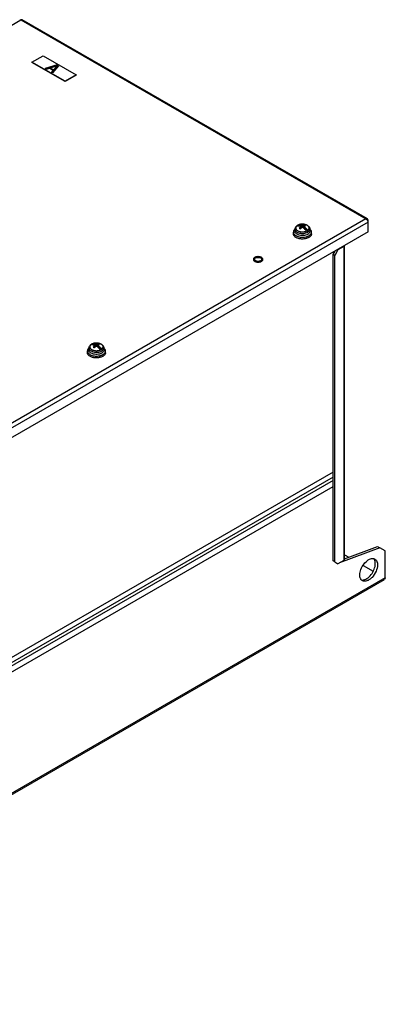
# Model space of a CAD drawing. Header units: millimetres. Extents: x 102 to 789, y 307 to 936.
# Tile 7 of 7: x 556 to 789, y 307 to 936. Entities that reach past the tile are written whole.
import ezdxf

# ---------------------------------------------------------------- set-up
doc = ezdxf.new("R2010")
doc.units = ezdxf.units.MM
doc.header["$LTSCALE"] = 80.870962
doc.layers.get('0').update_dxf_attribs({"linetype": 'CONTINUOUS'})

msp = doc.modelspace()

# ---------------------------------------------------------------- linework, layer by layer
at = {"color": 7, "linetype": 'Continuous'}
for p, q in [((111.38, 679.33), (556.43, 936.28)), ((555.69, 936.46), (556.43, 936.28)), ((557.18, 936.46), (556.43, 936.28)), ((556.43, 936.28), (776.63, 809.16)), ((777.68, 809.16), (557.18, 936.46)), ((563.51, 909.34), (570.58, 913.42)), ((570.58, 913.42), (591.79, 901.17)), ((563.51, 909.34), (563.51, 909.18)), ((584.72, 897.09), (563.51, 909.34)), ((584.72, 896.93), (563.51, 909.18)), ((579.53, 907.52), (571.99, 905.34)), ((575.21, 905.7), (579.52, 906.96)), ((579.43, 906.85), (575.31, 905.65)), ((576.71, 902.62), (580.48, 906.97)), ((580.48, 906.89), (576.71, 902.53)), ((579.52, 906.96), (577.33, 904.48)), ((579.53, 907.52), (580.48, 906.97)), ((580.48, 906.97), (580.48, 906.89)), ((571.99, 905.34), (571.99, 905.26)), ((572.7, 904.93), (571.99, 905.34)), ((572.7, 904.85), (571.99, 905.26)), ((572.7, 904.93), (574.61, 905.49)), ((574.61, 905.41), (572.7, 904.85)), ((572.7, 904.93), (572.7, 904.85)), ((574.61, 905.49), (574.61, 905.41)), ((576.97, 904.13), (574.61, 905.49)), ((576.92, 904.08), (574.61, 905.41)), ((575.21, 905.7), (577.33, 904.48)), ((576.97, 904.13), (576, 903.02)), ((576, 903.02), (576, 902.94)), ((576.71, 902.62), (576, 903.02)), ((576.71, 902.53), (576, 902.94)), ((576.71, 902.62), (576.71, 902.53)), ((591.79, 901.17), (584.72, 897.09)), ((591.79, 901.01), (584.72, 896.93)), ((591.79, 901.17), (591.79, 901.01)), ((584.72, 897.09), (584.72, 896.93)), ((776.63, 809.16), (331.58, 552.21)), ((778.11, 807.07), (332.64, 549.88)), ((777.68, 809.16), (776.63, 809.16)), ((778.11, 808.3), (777.68, 809.16)), ((778.11, 808.3), (777.75, 808.09)), ((778.11, 800.79), (778.11, 808.3)), ((778.11, 800.79), (332.64, 543.59)), ((730.43, 799.6), (730.43, 800.75)), ((731.43, 801.24), (731.43, 802.62)), ((736.26, 803.81), (733.68, 805.29)), ((735.41, 803.32), (734.71, 802.91)), ((735.41, 803.32), (735.41, 804.19)), ((736.26, 803.81), (736.26, 804.68)), ((736.96, 804.21), (736.26, 803.81)), ((736.96, 803.4), (736.96, 804.27)), ((739.53, 801.91), (736.96, 803.4)), ((737.49, 804.52), (737.42, 804.48)), ((737.49, 805.14), (737.49, 804.52)), ((737.51, 804.51), (737.49, 804.52)), ((739.08, 801.49), (739.15, 801.57)), ((740.93, 801.24), (740.93, 802.62)), ((741.93, 799.6), (741.93, 800.75)), ((755.7, 786.38), (756.97, 788.58)), ((758.88, 789.44), (756.76, 785.76)), ((758.88, 789.44), (758.67, 789.56)), ((762.56, 791.56), (758.88, 789.44)), ((762.56, 791.56), (762.56, 590.95)), ((763.08, 591.68), (763.08, 792.11)), ((755.7, 590.66), (755.7, 786.38)), ((756.76, 785.76), (755.7, 786.38)), ((756.76, 590.05), (756.76, 785.76)), ((598.91, 723.67), (598.91, 724.81)), ((599.91, 725.3), (599.91, 726.69)), ((604.74, 727.87), (602.16, 729.36)), ((603.89, 727.38), (603.19, 726.98)), ((603.89, 727.38), (603.89, 728.25)), ((604.74, 727.87), (604.74, 728.74)), ((605.44, 728.28), (604.74, 727.87)), ((605.44, 727.47), (605.44, 728.34)), ((608.01, 725.98), (605.44, 727.47)), ((605.97, 728.59), (605.9, 728.54)), ((605.97, 729.2), (605.97, 728.59)), ((605.99, 728.58), (605.97, 728.59)), ((607.56, 725.56), (607.63, 725.64)), ((609.41, 725.3), (609.41, 726.69)), ((610.41, 723.67), (610.41, 724.81)), ((755.7, 641.94), (340.2, 402.05)), ((755.7, 644.19), (340.43, 404.44)), ((755.7, 647.41), (342.4, 408.79)), ((755.7, 643.49), (755.09, 643.84)), ((341.83, 399.24), (755.7, 638.18)), ((785.54, 598.99), (759.87, 589.4)), ((763.08, 591.94), (784.12, 599.8)), ((784.12, 599.8), (785.54, 598.99)), ((789.07, 596.95), (785.54, 598.99)), ((763.08, 591.68), (762.56, 590.95)), ((763.08, 594.56), (765.84, 592.97)), ((789.07, 579.8), (789.07, 596.95)), ((756.76, 590.05), (755.7, 590.66)), ((756.76, 590.05), (758.88, 588.82)), ((762.56, 590.95), (758.88, 588.82)), ((775.02, 587.67), (781.32, 584.03)), ((789.07, 579.8), (318.85, 308.32)), ((789.07, 579.8), (788.6, 578.75)), ((318.37, 307.27), (788.6, 578.75))]:
    msp.add_line(p, q, dxfattribs=at)
for centre, radius, start, end in [((736, 799.57), 6.19, 103.18843, 105.86439), ((736.18, 798.45), 7.33, 91.07953, 92.86737), ((736.26, 799.06), 6.72, 78.87827, 80.72819), ((775.46, 806.71), 2.73, 41.87042, 48.15158), ((775.47, 806.72), 2.72, 35.41921, 41.90346), ((734, 799.59), 3.97, 130.37338, 130.81897), ((733.01, 801.24), 1.58, 180.00003, 180.85873), ((735.01, 803.08), 4.37, 238.52712, 239.88531), ((734.76, 802.23), 3.24, 126.95913, 127.25081), ((735.31, 801.06), 4.57, 119.44889, 119.99925), ((735.07, 801.78), 3.78, 121.56033, 122.26077), ((735.04, 801.91), 3.64, 122.43908, 122.87415), ((735.13, 801.68), 3.91, 119.9948, 121.55582), ((735.06, 801.88), 3.67, 122.22508, 122.43943), ((735.13, 801.76), 3.81, 119.98746, 122.21259), ((735.2, 801.56), 4.04, 119.44873, 119.99909), ((735.23, 801.51), 4.11, 117.47006, 119.46853), ((735.33, 801.41), 4.22, 116.15503, 119.94379), ((735.52, 801.02), 4.65, 113.31355, 116.14256), ((733.92, 801.82), 3.48, 93.43781, 93.91785), ((737.15, 805.12), 4.07, 299.46312, 300.01013), ((737.28, 804.59), 4.52, 299.44873, 299.99909), ((739.35, 801.24), 1.58, 359.11476, 359.99989), ((738.39, 799.61), 3.94, 48.9059, 49.47856), ((736.42, 805.9), 8.46, 282.78324, 285.40557), ((707.63, 784.74), 2.73, 247.63821, 250.23349), ((707.97, 785.36), 3.38, 281.37549, 283.14568), ((602.47, 723.65), 3.97, 130.37338, 130.81897), ((601.49, 725.3), 1.58, 180.00003, 180.85873), ((603.24, 726.3), 3.24, 126.95913, 127.25081), ((603.79, 725.13), 4.57, 119.44889, 119.99925), ((603.54, 725.85), 3.78, 121.56033, 122.26077), ((603.52, 725.98), 3.64, 122.43908, 122.87415), ((603.61, 725.75), 3.91, 119.9948, 121.55582), ((603.54, 725.95), 3.67, 122.22508, 122.43943), ((603.61, 725.83), 3.81, 119.98746, 122.21259), ((603.68, 725.63), 4.04, 119.44873, 119.99909), ((603.71, 725.57), 4.11, 117.47006, 119.46853), ((603.81, 725.48), 4.22, 116.15503, 119.94379), ((604, 725.09), 4.65, 113.31355, 116.14256), ((602.4, 725.89), 3.48, 93.43781, 93.91785), ((604.47, 723.64), 6.19, 103.18843, 105.86439), ((604.66, 722.51), 7.33, 91.07953, 92.86737), ((604.74, 723.12), 6.72, 78.87827, 80.72819), ((605.63, 729.18), 4.07, 299.46312, 300.01013), ((605.76, 728.66), 4.52, 299.44873, 299.99909), ((607.83, 725.3), 1.58, 359.11476, 359.99989), ((606.87, 723.68), 3.94, 48.9059, 49.47856), ((603.49, 727.15), 4.37, 238.52712, 239.88531), ((604.89, 729.97), 8.46, 282.78324, 285.40557), ((779.4, 589.98), 3.12, 34.5976, 39.96313)]:
    msp.add_arc(centre, radius, start, end, dxfattribs=at)
for points, knots in [([(733.07, 805.04), (733.42, 805.24), (734.19, 805.55), (735.44, 805.79), (736.74, 805.8), (738, 805.6), (739.15, 805.17), (739.95, 804.63), (740.44, 804.09), (740.72, 803.63), (740.89, 803.14), (740.93, 802.79), (740.93, 802.62)], [0, 0, 0, 0, 0.126258, 0.260782, 0.398805, 0.534165, 0.661745, 0.779726, 0.835977, 0.891089, 0.945642, 1, 1, 1, 1]), ([(734.3, 805.53), (734.22, 805.5), (733.89, 805.4), (733.56, 805.27), (733.34, 805.15)], [0, 0, 0, 0, 0.259981, 1, 1, 1, 1]), ([(735.81, 805.77), (735.71, 805.77), (735.3, 805.74), (734.88, 805.67), (734.58, 805.6)], [0, 0, 0, 0, 0.254087, 1, 1, 1, 1]), ([(737.34, 805.69), (737.23, 805.71), (736.8, 805.77), (736.37, 805.79), (736.04, 805.78)], [0, 0, 0, 0, 0.247297, 1, 1, 1, 1]), ([(738.69, 805.31), (738.6, 805.35), (738.23, 805.49), (737.85, 805.59), (737.55, 805.65)], [0, 0, 0, 0, 0.240793, 1, 1, 1, 1]), ([(778.11, 807.07), (778.11, 807.17), (778.07, 807.61), (777.87, 808.02), (777.68, 808.29)], [0, 0, 0, 0, 0.229326, 1, 1, 1, 1]), ([(731.4, 802.59), (731.25, 802.46), (730.98, 802.19), (730.67, 801.73), (730.48, 801.25), (730.43, 800.91), (730.43, 800.75)], [0, 0, 0, 0, 0.277461, 0.532872, 0.771162, 1, 1, 1, 1]), ([(730.43, 800.75), (730.43, 800.63), (730.45, 800.39), (730.59, 799.91), (730.86, 799.45), (731.23, 799.04), (731.7, 798.64), (732.11, 798.39), (732.4, 798.24)], [0, 0, 0, 0, 0.10613, 0.214616, 0.445974, 0.572401, 0.706842, 1, 1, 1, 1]), ([(732.49, 797.06), (732.18, 797.21), (731.76, 797.46), (731.27, 797.87), (730.88, 798.28), (730.6, 798.75), (730.46, 799.24), (730.43, 799.48), (730.43, 799.6)], [0, 0, 0, 0, 0.294096, 0.428831, 0.555373, 0.786346, 0.894395, 1, 1, 1, 1]), ([(731.43, 802.62), (731.43, 802.86), (731.51, 803.35), (731.86, 804.02), (732.38, 804.59), (732.8, 804.89), (733.03, 805.02)], [0, 0, 0, 0, 0.24203, 0.486307, 0.737189, 1, 1, 1, 1]), ([(731.43, 802.62), (731.43, 802.49), (731.47, 802.21), (731.63, 801.81), (731.88, 801.43), (732.36, 800.95), (733.18, 800.44), (734.36, 800.05), (735.69, 799.85), (737.06, 799.89), (738.35, 800.14), (739.15, 800.46), (739.5, 800.66)], [0, 0, 0, 0, 0.04285, 0.087454, 0.135235, 0.187117, 0.304152, 0.437571, 0.581747, 0.728916, 0.870779, 1, 1, 1, 1]), ([(732.73, 799.35), (732.53, 799.47), (732.18, 799.73), (731.77, 800.18), (731.5, 800.68), (731.44, 801.04), (731.43, 801.21)], [0, 0, 0, 0, 0.287814, 0.546524, 0.780623, 1, 1, 1, 1]), ([(732.8, 804.81), (732.65, 804.7), (732.38, 804.45), (732.08, 804.02), (731.93, 803.56), (731.93, 803.09), (732.08, 802.63), (732.38, 802.2), (732.8, 801.82), (733.34, 801.49), (733.97, 801.22), (734.67, 801.02), (735.42, 800.9), (736.07, 800.87), (736.6, 800.88), (736.99, 800.91), (737.37, 800.97), (737.74, 801.04), (738.04, 801.12), (738.27, 801.19), (738.44, 801.25), (738.58, 801.3), (738.69, 801.34), (738.75, 801.37), (738.81, 801.4), (738.84, 801.41), (738.88, 801.43), (738.92, 801.46), (738.96, 801.47), (739, 801.46), (739.05, 801.47), (739.07, 801.49), (739.08, 801.49)], [0, 0, 0, 0, 0.05605, 0.106509, 0.152912, 0.197811, 0.24421, 0.29466, 0.350693, 0.412783, 0.480559, 0.553045, 0.62886, 0.706371, 0.745229, 0.783851, 0.82202, 0.859527, 0.896174, 0.914116, 0.931783, 0.949138, 0.957717, 0.966199, 0.97041, 0.974602, 0.97877, 0.982918, 0.98714, 0.991619, 0.995891, 1, 1, 1, 1]), ([(733.05, 804.98), (733.03, 804.97), (732.95, 804.92), (732.87, 804.86), (732.81, 804.82)], [0, 0, 0, 0, 0.254311, 1, 1, 1, 1]), ([(738.97, 799.02), (738.49, 798.81), (737.44, 798.53), (735.81, 798.45), (734.22, 798.68), (733.24, 799.05), (732.82, 799.3)], [0, 0, 0, 0, 0.246423, 0.509225, 0.76709, 1, 1, 1, 1]), ([(733.06, 804.97), (733.04, 804.95), (732.96, 804.9), (732.89, 804.85), (732.83, 804.8)], [0, 0, 0, 0, 0.254492, 1, 1, 1, 1]), ([(732.83, 804.8), (733.25, 804.83), (734.15, 804.73), (734.99, 804.4), (735.41, 804.19)], [0, 0, 0, 0, 0.467901, 1, 1, 1, 1]), ([(736.26, 804.68), (735.84, 804.89), (735.01, 805.22), (734.12, 805.32), (733.71, 805.3)], [0, 0, 0, 0, 0.531726, 1, 1, 1, 1]), ([(735.41, 804.19), (735.3, 804.12), (734.87, 803.82), (734.46, 803.48), (734.17, 803.22)], [0, 0, 0, 0, 0.242064, 1, 1, 1, 1]), ([(734.17, 803.22), (734.23, 803.19), (734.47, 803.06), (734.7, 802.92), (734.87, 802.81)], [0, 0, 0, 0, 0.244332, 1, 1, 1, 1]), ([(734.87, 802.81), (734.97, 802.9), (735.36, 803.25), (735.78, 803.57), (736.11, 803.78)], [0, 0, 0, 0, 0.257803, 1, 1, 1, 1]), ([(738.68, 801.42), (738.3, 801.89), (737.5, 802.75), (736.58, 803.48), (736.11, 803.78)], [0, 0, 0, 0, 0.518698, 1, 1, 1, 1]), ([(737.49, 805.14), (737.39, 805.11), (736.97, 804.99), (736.56, 804.82), (736.26, 804.68)], [0, 0, 0, 0, 0.239097, 1, 1, 1, 1]), ([(736.96, 804.27), (737.06, 804.32), (737.46, 804.51), (737.88, 804.65), (738.19, 804.73)], [0, 0, 0, 0, 0.261337, 1, 1, 1, 1]), ([(736.96, 804.27), (737.43, 803.97), (738.35, 803.24), (739.15, 802.38), (739.53, 801.91)], [0, 0, 0, 0, 0.481302, 1, 1, 1, 1]), ([(738.19, 804.73), (738.14, 804.77), (737.91, 804.91), (737.67, 805.05), (737.49, 805.14)], [0, 0, 0, 0, 0.255694, 1, 1, 1, 1]), ([(738.68, 801.42), (738.72, 801.44), (738.88, 801.51), (739.03, 801.59), (739.14, 801.65)], [0, 0, 0, 0, 0.256221, 1, 1, 1, 1]), ([(739.17, 805.07), (739.13, 805.09), (738.97, 805.18), (738.81, 805.26), (738.69, 805.31)], [0, 0, 0, 0, 0.243612, 1, 1, 1, 1]), ([(739.54, 799.3), (739.5, 799.27), (739.31, 799.17), (739.12, 799.08), (738.97, 799.02)], [0, 0, 0, 0, 0.243053, 1, 1, 1, 1]), ([(739.14, 801.65), (739.17, 801.67), (739.31, 801.75), (739.44, 801.84), (739.53, 801.91)], [0, 0, 0, 0, 0.257235, 1, 1, 1, 1]), ([(739.45, 804.9), (739.42, 804.91), (739.33, 804.98), (739.24, 805.03), (739.17, 805.07)], [0, 0, 0, 0, 0.245309, 1, 1, 1, 1]), ([(739.19, 801.59), (739.22, 801.58), (739.28, 801.58), (739.35, 801.62), (739.39, 801.69), (739.42, 801.76), (739.47, 801.82), (739.54, 801.84), (739.62, 801.87), (739.67, 801.93), (739.73, 801.97), (739.8, 802.04), (739.88, 802.12), (739.98, 802.22), (740.09, 802.35), (740.21, 802.53), (740.32, 802.75), (740.39, 802.98), (740.45, 803.28), (740.42, 803.67), (740.22, 804.13), (739.89, 804.55), (739.61, 804.79), (739.45, 804.9)], [0, 0, 0, 0, 0.021241, 0.0401, 0.05829, 0.076476, 0.094309, 0.113023, 0.131429, 0.148944, 0.166335, 0.183494, 0.217088, 0.249797, 0.281643, 0.342905, 0.401362, 0.457646, 0.51254, 0.621428, 0.735606, 0.860769, 1, 1, 1, 1]), ([(739.54, 800.68), (739.75, 800.8), (740.13, 801.06), (740.58, 801.54), (740.87, 802.06), (740.93, 802.44), (740.93, 802.62)], [0, 0, 0, 0, 0.28981, 0.549047, 0.782229, 1, 1, 1, 1]), ([(740.93, 801.21), (740.93, 801.03), (740.86, 800.66), (740.57, 800.14), (740.12, 799.67), (739.75, 799.42), (739.54, 799.3)], [0, 0, 0, 0, 0.217753, 0.451172, 0.710485, 1, 1, 1, 1]), ([(740.25, 798.4), (740.5, 798.54), (740.96, 798.86), (741.51, 799.43), (741.8, 799.98), (741.91, 800.42), (741.93, 800.64), (741.93, 800.75)], [0, 0, 0, 0, 0.289588, 0.548634, 0.781636, 0.891838, 1, 1, 1, 1]), ([(741.93, 799.6), (741.93, 799.49), (741.91, 799.27), (741.8, 798.83), (741.51, 798.29), (740.96, 797.72), (740.5, 797.4), (740.25, 797.26)], [0, 0, 0, 0, 0.108162, 0.218363, 0.451365, 0.710412, 1, 1, 1, 1]), ([(741.93, 800.75), (741.93, 800.91), (741.89, 801.24), (741.7, 801.72), (741.39, 802.18), (741.13, 802.45), (740.98, 802.58)], [0, 0, 0, 0, 0.229088, 0.467502, 0.722829, 1, 1, 1, 1]), ([(732.4, 798.24), (732.44, 798.23), (732.59, 798.15), (732.73, 798.09), (732.84, 798.04)], [0, 0, 0, 0, 0.246012, 1, 1, 1, 1]), ([(739.66, 796.96), (739.39, 796.84), (738.83, 796.64), (737.94, 796.43), (737, 796.3), (736.04, 796.27), (735.08, 796.33), (734.16, 796.48), (733.29, 796.72), (732.74, 796.94), (732.49, 797.06)], [0, 0, 0, 0, 0.118057, 0.242615, 0.371607, 0.502696, 0.633421, 0.761343, 0.884188, 1, 1, 1, 1]), ([(732.84, 798.04), (733.25, 797.88), (734.12, 797.61), (735.49, 797.42), (736.9, 797.42), (737.83, 797.55), (738.29, 797.66)], [0, 0, 0, 0, 0.237493, 0.489992, 0.747659, 1, 1, 1, 1]), ([(738.66, 797.75), (738.74, 797.77), (739.03, 797.86), (739.32, 797.96), (739.53, 798.05)], [0, 0, 0, 0, 0.255768, 1, 1, 1, 1]), ([(739.53, 798.05), (739.6, 798.07), (739.84, 798.18), (740.08, 798.3), (740.25, 798.4)], [0, 0, 0, 0, 0.257011, 1, 1, 1, 1]), ([(740.25, 797.26), (740.2, 797.23), (740.01, 797.12), (739.81, 797.02), (739.66, 796.96)], [0, 0, 0, 0, 0.243947, 1, 1, 1, 1]), ([(762.56, 791.56), (762.6, 791.59), (762.77, 791.69), (762.91, 791.83), (762.98, 791.95)], [0, 0, 0, 0, 0.274112, 1, 1, 1, 1]), ([(705.03, 783.89), (704.97, 783.8), (704.87, 783.6), (704.84, 783.38), (704.84, 783.27)], [0, 0, 0, 0, 0.514443, 1, 1, 1, 1]), ([(704.84, 783.27), (704.84, 783.2), (704.85, 783.05), (704.95, 782.75), (705.1, 782.55), (705.21, 782.43)], [0, 0, 0, 0, 0.23428, 0.475593, 1, 1, 1, 1]), ([(710.06, 784.52), (709.87, 784.63), (709.45, 784.82), (708.75, 784.99), (708.01, 785.06), (707.26, 785.02), (706.54, 784.88), (706, 784.67), (705.63, 784.46), (705.32, 784.24), (705.13, 784.04), (705.03, 783.89)], [0, 0, 0, 0, 0.121222, 0.253631, 0.392487, 0.532177, 0.666979, 0.791817, 0.849375, 0.903285, 1, 1, 1, 1]), ([(705.21, 782.43), (705.25, 782.39), (705.41, 782.24), (705.59, 782.11), (705.73, 782.02)], [0, 0, 0, 0, 0.235404, 1, 1, 1, 1]), ([(706, 782.58), (705.94, 782.63), (705.76, 782.82), (705.65, 783.08), (705.65, 783.27)], [0, 0, 0, 0, 0.279145, 1, 1, 1, 1]), ([(705.73, 782.02), (705.76, 782.01), (705.87, 781.95), (705.99, 781.89), (706.08, 781.85)], [0, 0, 0, 0, 0.243414, 1, 1, 1, 1]), ([(705.77, 783.7), (705.8, 783.74), (705.94, 783.94), (706.14, 784.1), (706.31, 784.19)], [0, 0, 0, 0, 0.228101, 1, 1, 1, 1]), ([(706.08, 781.85), (706.29, 781.76), (706.75, 781.62), (707.48, 781.51), (708.23, 781.5), (708.72, 781.57), (708.97, 781.62)], [0, 0, 0, 0, 0.236507, 0.488619, 0.746609, 1, 1, 1, 1]), ([(706.31, 784.19), (706.85, 784.5), (708.1, 784.7), (709.37, 784.36), (709.8, 783.97)], [0, 0, 0, 0, 0.51636, 1, 1, 1, 1]), ([(708.64, 782.05), (708.15, 781.95), (707.48, 781.95), (706.86, 782.12), (706.71, 782.17)], [0, 0, 0, 0, 0.759103, 1, 1, 1, 1]), ([(709.49, 782.36), (709.43, 782.32), (709.2, 782.2), (708.94, 782.12), (708.74, 782.07)], [0, 0, 0, 0, 0.234134, 1, 1, 1, 1]), ([(708.97, 781.62), (709.03, 781.63), (709.26, 781.69), (709.5, 781.76), (709.66, 781.83)], [0, 0, 0, 0, 0.257627, 1, 1, 1, 1]), ([(709.66, 781.83), (709.73, 781.86), (709.97, 781.96), (710.19, 782.1), (710.35, 782.21)], [0, 0, 0, 0, 0.264469, 1, 1, 1, 1]), ([(709.8, 783.97), (709.85, 783.92), (710.03, 783.73), (710.15, 783.46), (710.15, 783.27)], [0, 0, 0, 0, 0.279145, 1, 1, 1, 1]), ([(710.86, 783.72), (710.78, 783.88), (710.62, 784.11), (710.33, 784.36), (710.15, 784.47), (710.06, 784.52)], [0, 0, 0, 0, 0.462024, 0.721195, 1, 1, 1, 1]), ([(710.35, 782.21), (710.39, 782.25), (710.55, 782.38), (710.68, 782.53), (710.76, 782.66)], [0, 0, 0, 0, 0.266018, 1, 1, 1, 1]), ([(710.76, 782.66), (710.83, 782.75), (710.92, 782.95), (710.96, 783.17), (710.96, 783.27)], [0, 0, 0, 0, 0.514443, 1, 1, 1, 1]), ([(710.96, 783.27), (710.96, 783.35), (710.94, 783.5), (710.89, 783.65), (710.86, 783.72)], [0, 0, 0, 0, 0.492148, 1, 1, 1, 1]), ([(599.88, 726.66), (599.73, 726.53), (599.46, 726.26), (599.15, 725.8), (598.95, 725.31), (598.91, 724.98), (598.91, 724.81)], [0, 0, 0, 0, 0.277461, 0.532872, 0.771162, 1, 1, 1, 1]), ([(598.91, 724.81), (598.91, 724.69), (598.93, 724.45), (599.07, 723.97), (599.34, 723.52), (599.71, 723.11), (600.18, 722.71), (600.59, 722.46), (600.88, 722.31)], [0, 0, 0, 0, 0.10613, 0.214616, 0.445974, 0.572401, 0.706842, 1, 1, 1, 1]), ([(600.96, 721.13), (600.66, 721.27), (600.23, 721.53), (599.75, 721.93), (599.36, 722.35), (599.08, 722.81), (598.93, 723.3), (598.91, 723.55), (598.91, 723.67)], [0, 0, 0, 0, 0.294096, 0.428831, 0.555373, 0.786346, 0.894395, 1, 1, 1, 1]), ([(599.91, 726.69), (599.91, 726.93), (599.99, 727.42), (600.34, 728.09), (600.86, 728.65), (601.28, 728.95), (601.51, 729.08)], [0, 0, 0, 0, 0.24203, 0.486307, 0.737189, 1, 1, 1, 1]), ([(599.91, 726.69), (599.91, 726.55), (599.95, 726.28), (600.1, 725.88), (600.36, 725.5), (600.84, 725.01), (601.66, 724.51), (602.84, 724.11), (604.17, 723.92), (605.54, 723.95), (606.83, 724.2), (607.63, 724.53), (607.98, 724.73)], [0, 0, 0, 0, 0.04285, 0.087454, 0.135235, 0.187117, 0.304152, 0.437571, 0.581747, 0.728916, 0.870779, 1, 1, 1, 1]), ([(601.21, 723.42), (601.01, 723.54), (600.66, 723.79), (600.25, 724.25), (599.98, 724.75), (599.91, 725.11), (599.91, 725.28)], [0, 0, 0, 0, 0.287814, 0.546524, 0.780623, 1, 1, 1, 1]), ([(601.28, 728.88), (601.13, 728.76), (600.86, 728.52), (600.56, 728.09), (600.41, 727.63), (600.41, 727.16), (600.56, 726.7), (600.86, 726.27), (601.28, 725.88), (601.82, 725.55), (602.45, 725.28), (603.15, 725.09), (603.9, 724.97), (604.55, 724.93), (605.07, 724.95), (605.46, 724.98), (605.85, 725.03), (606.22, 725.11), (606.52, 725.18), (606.75, 725.26), (606.92, 725.31), (607.06, 725.37), (607.17, 725.41), (607.23, 725.44), (607.28, 725.46), (607.32, 725.48), (607.36, 725.5), (607.4, 725.52), (607.44, 725.53), (607.48, 725.53), (607.53, 725.54), (607.55, 725.55), (607.56, 725.56)], [0, 0, 0, 0, 0.05605, 0.106509, 0.152912, 0.197811, 0.24421, 0.29466, 0.350693, 0.412783, 0.480559, 0.553045, 0.62886, 0.706371, 0.745229, 0.783851, 0.82202, 0.859527, 0.896174, 0.914116, 0.931783, 0.949138, 0.957717, 0.966199, 0.97041, 0.974602, 0.97877, 0.982918, 0.98714, 0.991619, 0.995891, 1, 1, 1, 1]), ([(601.53, 729.05), (601.5, 729.04), (601.42, 728.99), (601.35, 728.93), (601.29, 728.89)], [0, 0, 0, 0, 0.254311, 1, 1, 1, 1]), ([(601.54, 729.03), (601.52, 729.02), (601.44, 728.97), (601.37, 728.91), (601.31, 728.87)], [0, 0, 0, 0, 0.254492, 1, 1, 1, 1]), ([(601.31, 728.87), (601.73, 728.9), (602.63, 728.8), (603.46, 728.47), (603.89, 728.25)], [0, 0, 0, 0, 0.467901, 1, 1, 1, 1]), ([(601.55, 729.11), (601.9, 729.3), (602.67, 729.62), (603.92, 729.85), (605.22, 729.87), (606.48, 729.66), (607.62, 729.24), (608.43, 728.7), (608.92, 728.15), (609.2, 727.7), (609.37, 727.21), (609.41, 726.86), (609.41, 726.69)], [0, 0, 0, 0, 0.126258, 0.260782, 0.398805, 0.534165, 0.661745, 0.779726, 0.835977, 0.891089, 0.945642, 1, 1, 1, 1]), ([(602.78, 729.6), (602.7, 729.57), (602.36, 729.47), (602.04, 729.33), (601.82, 729.22)], [0, 0, 0, 0, 0.259981, 1, 1, 1, 1]), ([(604.74, 728.74), (604.32, 728.95), (603.49, 729.28), (602.6, 729.39), (602.19, 729.36)], [0, 0, 0, 0, 0.531726, 1, 1, 1, 1]), ([(603.89, 728.25), (603.78, 728.18), (603.35, 727.88), (602.94, 727.55), (602.65, 727.28)], [0, 0, 0, 0, 0.242064, 1, 1, 1, 1]), ([(602.65, 727.28), (602.71, 727.25), (602.95, 727.13), (603.18, 726.99), (603.35, 726.88)], [0, 0, 0, 0, 0.244332, 1, 1, 1, 1]), ([(604.29, 729.84), (604.19, 729.83), (603.77, 729.8), (603.36, 729.74), (603.06, 729.67)], [0, 0, 0, 0, 0.254087, 1, 1, 1, 1]), ([(603.35, 726.88), (603.45, 726.97), (603.84, 727.32), (604.26, 727.63), (604.59, 727.85)], [0, 0, 0, 0, 0.257803, 1, 1, 1, 1]), ([(605.82, 729.76), (605.71, 729.77), (605.28, 729.83), (604.85, 729.85), (604.52, 729.85)], [0, 0, 0, 0, 0.247297, 1, 1, 1, 1]), ([(607.16, 725.49), (606.78, 725.96), (605.98, 726.82), (605.06, 727.54), (604.59, 727.85)], [0, 0, 0, 0, 0.518698, 1, 1, 1, 1]), ([(605.97, 729.2), (605.87, 729.18), (605.45, 729.06), (605.04, 728.89), (604.74, 728.74)], [0, 0, 0, 0, 0.239097, 1, 1, 1, 1]), ([(605.44, 728.34), (605.54, 728.39), (605.94, 728.57), (606.36, 728.72), (606.67, 728.8)], [0, 0, 0, 0, 0.261337, 1, 1, 1, 1]), ([(605.44, 728.34), (605.91, 728.03), (606.83, 727.31), (607.63, 726.45), (608.01, 725.98)], [0, 0, 0, 0, 0.481302, 1, 1, 1, 1]), ([(606.67, 728.8), (606.61, 728.84), (606.39, 728.98), (606.15, 729.11), (605.97, 729.2)], [0, 0, 0, 0, 0.255694, 1, 1, 1, 1]), ([(607.17, 729.38), (607.08, 729.41), (606.71, 729.56), (606.33, 729.66), (606.03, 729.72)], [0, 0, 0, 0, 0.240793, 1, 1, 1, 1]), ([(607.16, 725.49), (607.2, 725.51), (607.36, 725.58), (607.51, 725.66), (607.62, 725.72)], [0, 0, 0, 0, 0.256221, 1, 1, 1, 1]), ([(607.65, 729.14), (607.61, 729.16), (607.45, 729.25), (607.29, 729.32), (607.17, 729.38)], [0, 0, 0, 0, 0.243612, 1, 1, 1, 1]), ([(607.62, 725.72), (607.65, 725.74), (607.79, 725.82), (607.92, 725.91), (608.01, 725.98)], [0, 0, 0, 0, 0.257235, 1, 1, 1, 1]), ([(607.93, 728.97), (607.9, 728.98), (607.81, 729.04), (607.72, 729.1), (607.65, 729.14)], [0, 0, 0, 0, 0.245309, 1, 1, 1, 1]), ([(607.67, 725.66), (607.69, 725.65), (607.76, 725.65), (607.83, 725.69), (607.87, 725.76), (607.9, 725.83), (607.95, 725.89), (608.02, 725.91), (608.1, 725.94), (608.15, 726), (608.2, 726.04), (608.28, 726.1), (608.36, 726.18), (608.45, 726.28), (608.57, 726.42), (608.69, 726.6), (608.8, 726.82), (608.87, 727.04), (608.92, 727.35), (608.89, 727.74), (608.7, 728.2), (608.37, 728.62), (608.09, 728.85), (607.93, 728.97)], [0, 0, 0, 0, 0.021241, 0.0401, 0.05829, 0.076476, 0.094309, 0.113023, 0.131429, 0.148944, 0.166335, 0.183494, 0.217088, 0.249797, 0.281643, 0.342905, 0.401362, 0.457646, 0.51254, 0.621428, 0.735606, 0.860769, 1, 1, 1, 1]), ([(608.02, 724.75), (608.23, 724.87), (608.61, 725.13), (609.06, 725.6), (609.34, 726.13), (609.41, 726.51), (609.41, 726.69)], [0, 0, 0, 0, 0.28981, 0.549047, 0.782229, 1, 1, 1, 1]), ([(609.41, 725.28), (609.41, 725.1), (609.34, 724.73), (609.05, 724.21), (608.6, 723.74), (608.23, 723.48), (608.02, 723.36)], [0, 0, 0, 0, 0.217753, 0.451172, 0.710485, 1, 1, 1, 1]), ([(608.73, 722.47), (608.98, 722.61), (609.44, 722.93), (609.98, 723.5), (610.28, 724.04), (610.39, 724.48), (610.41, 724.7), (610.41, 724.81)], [0, 0, 0, 0, 0.289588, 0.548634, 0.781636, 0.891838, 1, 1, 1, 1]), ([(610.41, 723.67), (610.41, 723.56), (610.39, 723.34), (610.28, 722.9), (609.98, 722.36), (609.44, 721.78), (608.98, 721.47), (608.73, 721.32)], [0, 0, 0, 0, 0.108162, 0.218363, 0.451365, 0.710412, 1, 1, 1, 1]), ([(610.41, 724.81), (610.41, 724.98), (610.37, 725.31), (610.18, 725.79), (609.87, 726.25), (609.6, 726.52), (609.46, 726.65)], [0, 0, 0, 0, 0.229088, 0.467502, 0.722829, 1, 1, 1, 1]), ([(600.88, 722.31), (600.92, 722.29), (601.06, 722.22), (601.21, 722.16), (601.32, 722.11)], [0, 0, 0, 0, 0.246012, 1, 1, 1, 1]), ([(608.14, 721.02), (607.87, 720.91), (607.31, 720.71), (606.42, 720.49), (605.48, 720.37), (604.52, 720.34), (603.56, 720.4), (602.64, 720.55), (601.77, 720.78), (601.22, 721), (600.96, 721.13)], [0, 0, 0, 0, 0.118057, 0.242615, 0.371607, 0.502696, 0.633421, 0.761343, 0.884188, 1, 1, 1, 1]), ([(607.45, 723.08), (606.97, 722.88), (605.92, 722.6), (604.29, 722.51), (602.7, 722.74), (601.72, 723.12), (601.29, 723.37)], [0, 0, 0, 0, 0.246423, 0.509225, 0.76709, 1, 1, 1, 1]), ([(601.32, 722.11), (601.73, 721.94), (602.6, 721.68), (603.97, 721.48), (605.38, 721.49), (606.31, 721.62), (606.77, 721.72)], [0, 0, 0, 0, 0.237493, 0.489992, 0.747659, 1, 1, 1, 1]), ([(607.14, 721.82), (607.22, 721.84), (607.51, 721.92), (607.8, 722.03), (608.01, 722.12)], [0, 0, 0, 0, 0.255768, 1, 1, 1, 1]), ([(608.02, 723.36), (607.98, 723.34), (607.79, 723.23), (607.6, 723.14), (607.45, 723.08)], [0, 0, 0, 0, 0.243053, 1, 1, 1, 1]), ([(608.01, 722.12), (608.07, 722.14), (608.32, 722.25), (608.56, 722.37), (608.73, 722.47)], [0, 0, 0, 0, 0.257011, 1, 1, 1, 1]), ([(608.73, 721.32), (608.68, 721.3), (608.49, 721.19), (608.29, 721.09), (608.14, 721.02)], [0, 0, 0, 0, 0.243947, 1, 1, 1, 1]), ([(772.81, 581.6), (772.81, 582.82), (773.4, 585.4), (775.31, 588.75), (777.87, 591.29), (780.06, 592.18), (781.04, 592.17)], [0, 0, 0, 0, 0.255942, 0.536822, 0.796093, 1, 1, 1, 1]), ([(781.04, 592.17), (781.17, 592.16), (781.66, 592.13), (782.15, 591.97), (782.47, 591.79)], [0, 0, 0, 0, 0.260845, 1, 1, 1, 1]), ([(782.71, 588.95), (782.71, 589.22), (782.66, 590.19), (782.37, 591.17), (781.97, 591.75)], [0, 0, 0, 0, 0.27899, 1, 1, 1, 1]), ([(782.47, 591.79), (782.85, 591.57), (783.54, 590.89), (783.87, 589.99), (783.98, 589.51)], [0, 0, 0, 0, 0.468692, 1, 1, 1, 1]), ([(784.12, 588.13), (784.12, 586.7), (783.34, 583.74), (781.3, 580.59), (779.14, 578.67), (777.49, 577.77), (775.87, 577.45), (774.87, 577.7), (774.47, 577.94)], [0, 0, 0, 0, 0.269896, 0.561325, 0.695465, 0.813143, 0.912854, 1, 1, 1, 1]), ([(774.49, 578.38), (775.47, 578.37), (777.65, 579.25), (780.21, 581.79), (782.12, 585.15), (782.71, 587.72), (782.71, 588.95)], [0, 0, 0, 0, 0.203994, 0.463275, 0.744111, 1, 1, 1, 1]), ([(783.98, 589.51), (784, 589.4), (784.09, 588.94), (784.12, 588.48), (784.12, 588.13)], [0, 0, 0, 0, 0.23911, 1, 1, 1, 1]), ([(773.55, 578.79), (773.43, 578.97), (772.96, 579.83), (772.81, 580.84), (772.81, 581.6)], [0, 0, 0, 0, 0.224686, 1, 1, 1, 1])]:
    msp.add_open_spline(points, degree=3, knots=knots, dxfattribs=at)
for points in [[(777.28, 808.74), (777.09, 808.91), (776.87, 809.06), (776.63, 809.16)], [(705.65, 783.27), (705.65, 783.42), (705.7, 783.57), (705.77, 783.7)], [(706.15, 782.46), (706.09, 782.5), (706.05, 782.54), (706, 782.58)], [(706.59, 782.22), (706.44, 782.28), (706.28, 782.36), (706.15, 782.46)], [(709.74, 782.52), (709.66, 782.46), (709.58, 782.4), (709.49, 782.36)], [(709.99, 782.8), (709.92, 782.7), (709.83, 782.6), (709.74, 782.52)], [(710.15, 783.27), (710.15, 783.11), (710.09, 782.94), (709.99, 782.8)], [(774.47, 577.94), (774.11, 578.14), (773.79, 578.45), (773.55, 578.79)], [(773.74, 578.47), (773.98, 578.41), (774.24, 578.38), (774.49, 578.38)]]:
    msp.add_open_spline(points, degree=3, dxfattribs=at)

doc.saveas('drawing.dxf')
